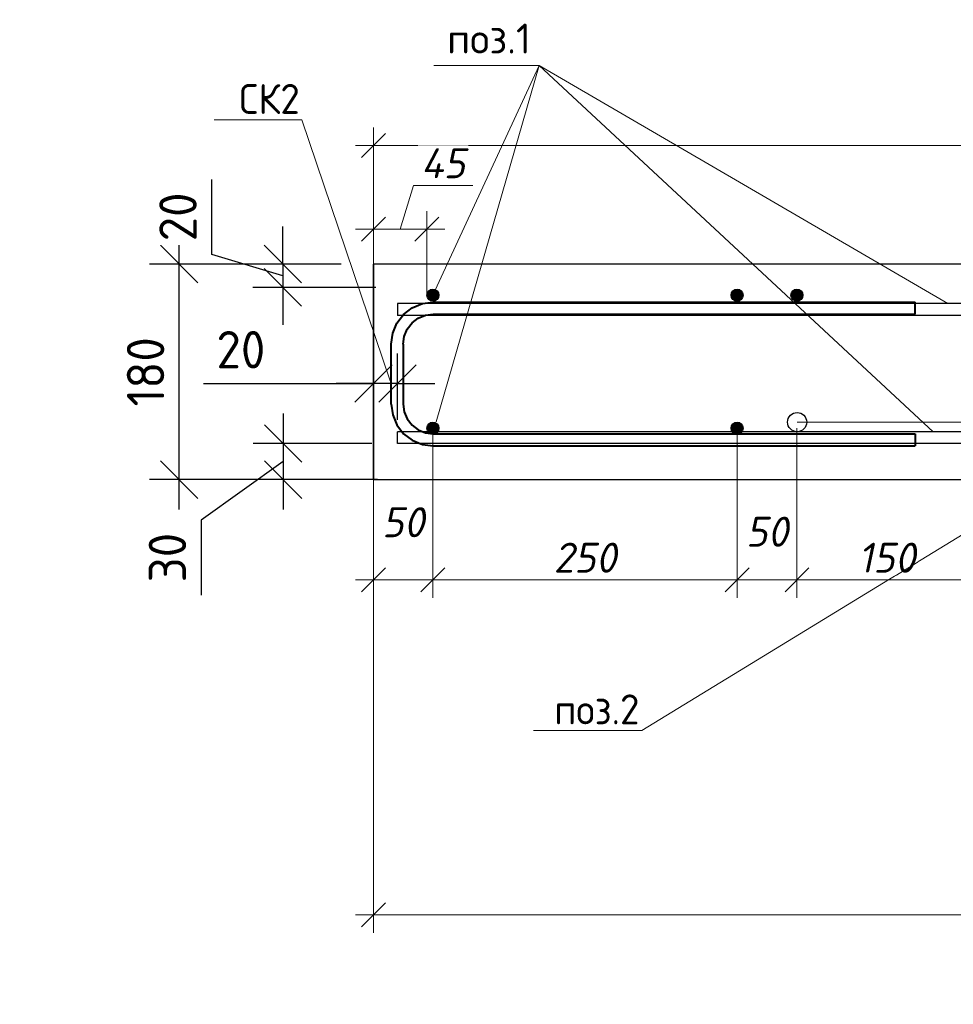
# Model space of a CAD drawing. Header units: millimetres. Extents: x 40580 to 2152466, y -328404 to 177125.
# Tile 207 of 252: x 637165 to 644961, y 151938 to 160156. Entities that reach past the tile are written whole.
import ezdxf
from ezdxf import colors
from ezdxf.entities.mleader import LeaderData, LeaderLine
from ezdxf.math import Vec2, Vec3

# ---------------------------------------------------------------- set-up
doc = ezdxf.new("R2010")
doc.units = ezdxf.units.MM
doc.layers.add('801Арм Тонкие линии', color=72, linetype='Continuous')
doc.layers.add('911Сл Штриховка', color=50, linetype='Continuous')
for name, color, linetype, lineweight in [('RAZMER', 7, 'Continuous', 9), ('Арм_хомуты', 133, 'Continuous', 18), ('Перекрытие ж_бетон', 250, 'Continuous', 30), ('подоснова', 151, 'Continuous', 5), ('Размеры', 9, 'Continuous', 15), ('Столовая Двери и окна', 7, 'Continuous', 15)]:
    doc.layers.add(name, color=color, linetype=linetype, lineweight=lineweight)
doc.styles.add('GOST 2.304', font='isocpeur.ttf', dxfattribs={"width": 0.8})
doc.styles.add('GOST-2.304_Type-B', font='GOST_Common.ttf')
doc.styles.add('ГОСТ', font='isocpeur.ttf')
doc.styles.add('ГОСТ 2.304', font='isocpeur.ttf')
doc.styles.add('Украинский', font='isocpeur.ttf', dxfattribs={"oblique": 12})
doc.dimstyles.new('10', dxfattribs={"dimscale": 0, "dimtxt": 250, "dimasz": 200, "dimexe": 150, "dimexo": 0, "dimgap": 60, "dimtad": 1, "dimdec": 0, "dimlfac": 0.1, "dimrnd": 1, "dimzin": 0, "dimdsep": 46, "dimtxsty": 'ГОСТ 2.304', "dimblk": 'OBLIQUE', "dimcen": 0.09, "dimdle": 150, "dimadec": 0, "dimazin": 0, "dimtfac": 1, "dimtdec": 0, "dimtmove": 1, "dimatfit": 2, "dimfxl": 1, "dimtzin": 0, "dimlwd": 0, "dimlwe": 0, "dimarcsym": 0})
doc.dimstyles.new('СПДС', dxfattribs={"dimscale": 125, "dimtxt": 2.5, "dimasz": 2.5, "dimexe": 2, "dimexo": 0.625, "dimgap": 1, "dimtad": 1, "dimdec": 0, "dimtxsty": 'GOST-2.304_Type-B', "dimblk": 'OBLIQUE', "dimcen": 2.5, "dimdle": 2, "dimadec": 0, "dimazin": 2, "dimtfac": 0.75, "dimtdec": 0, "dimtmove": 1, "dimatfit": 3, "dimfxl": 1, "dimtfill": 1, "dimtolj": 1, "dimarcsym": 1})

# ---------------------------------------------------------------- blocks, each defined once
blk = doc.blocks.new('_OBLIQUE')
at = {"color": 0, "linetype": 'ByBlock'}
blk.add_line((-0.5, -0.5), (0.5, 0.5), dxfattribs=at)
blk = doc.blocks.new('*D6176')
at = {"layer": 'Defpoints', "color": 0, "lineweight": 25, "ltscale": 0.3, "transparency": 16777216}
for p in [(638497.7, 158116.7), (639770, 158116.7), (639735.7, 156316.9)]:
    blk.add_point(p, dxfattribs=at)
at = {"layer": 'подоснова', "color": 0, "lineweight": -2, "ltscale": 0.3, "transparency": 16777216}
for p, q in [((638497.7, 156066.9), (638497.7, 158366.7)), ((639691.9, 158116.7), (638247.7, 158116.7)), ((639657.6, 156316.9), (638247.7, 156316.9))]:
    blk.add_line(p, q, dxfattribs=at)
at = {"layer": 'подоснова', "color": 0, "lineweight": -2, "ltscale": 0.3, "transparency": 16777216, "xscale": 312.5, "yscale": 312.5, "zscale": 312.5}
for p, rotation in [((638497.7, 158116.7), 90), ((638497.7, 156316.9), 270)]:
    blk.add_blockref('_OBLIQUE', p, dxfattribs=dict(at, rotation=rotation))
at = {"layer": 'подоснова', "color": 0, "ltscale": 0.3, "transparency": 16777216, "insert": (638216.4, 157216.8), "char_height": 312.5, "attachment_point": 5, "rotation": 90, "style": 'GOST-2.304_Type-B', "bg_fill": 3, "box_fill_scale": 1.1, "bg_fill_color": 256, "bg_fill_true_color": 13158600, "bg_fill_transparency": 0}
blk.add_mtext('\\A1;180', dxfattribs=at)
blk = doc.blocks.new('*D6177')
at = {"layer": 'Defpoints', "color": 0, "lineweight": 25, "ltscale": 0.3, "transparency": 16777216}
for p in [(639928.7, 158116.9), (639362, 157921.9), (640217.8, 157921.9)]:
    blk.add_point(p, dxfattribs=at)
at = {"layer": 'подоснова', "color": 0, "lineweight": -2, "ltscale": 0.3, "transparency": 16777216}
for p, q in [((638768.2, 158197.6), (638768.2, 158822.6)), ((639362, 158116.9), (639362, 158429.4)), ((639362, 158019.4), (638768.2, 158197.6)), ((639850.6, 158116.9), (639112, 158116.9)), ((639362, 158116.9), (639362, 157921.9)), ((639362, 158116.9), (639362, 157921.9)), ((640139.7, 157921.9), (639112, 157921.9)), ((639362, 157921.9), (639362, 157609.4))]:
    blk.add_line(p, q, dxfattribs=at)
at = {"layer": 'подоснова', "color": 0, "lineweight": -2, "ltscale": 0.3, "transparency": 16777216, "xscale": 312.5, "yscale": 312.5, "zscale": 312.5}
for p, rotation in [((639362, 158116.9), 270), ((639362, 157921.9), 90)]:
    blk.add_blockref('_OBLIQUE', p, dxfattribs=dict(at, rotation=rotation))
at = {"layer": 'подоснова', "color": 0, "ltscale": 0.3, "transparency": 16777216, "insert": (638487, 158510.1), "char_height": 312.5, "attachment_point": 5, "rotation": 90, "style": 'GOST-2.304_Type-B', "bg_fill": 3, "box_fill_scale": 1.1, "bg_fill_color": 256, "bg_fill_true_color": 13158600, "bg_fill_transparency": 0}
blk.add_mtext('\\A1;20', dxfattribs=at)
blk = doc.blocks.new('*D6178')
at = {"layer": 'Defpoints', "color": 0, "lineweight": 25, "ltscale": 0.3, "transparency": 16777216}
for p in [(640183.9, 156618), (639365.7, 156316.9), (640230.6, 156316.9)]:
    blk.add_point(p, dxfattribs=at)
at = {"layer": 'подоснова', "color": 0, "lineweight": -2, "ltscale": 0.3, "transparency": 16777216}
for p, q in [((639365.7, 156868), (639365.7, 156066.9)), ((640105.8, 156618), (639115.7, 156618)), ((639365.7, 156467.5), (638679.7, 155978.6)), ((640152.5, 156316.9), (639115.7, 156316.9)), ((638679.7, 155978.6), (638679.7, 155353.6))]:
    blk.add_line(p, q, dxfattribs=at)
at = {"layer": 'подоснова', "color": 0, "lineweight": -2, "ltscale": 0.3, "transparency": 16777216, "xscale": 312.5, "yscale": 312.5, "zscale": 312.5}
for p, rotation in [((639365.7, 156618), 90), ((639365.7, 156316.9), 270)]:
    blk.add_blockref('_OBLIQUE', p, dxfattribs=dict(at, rotation=rotation))
at = {"layer": 'подоснова', "color": 0, "ltscale": 0.3, "transparency": 16777216, "insert": (638398.5, 155666.1), "char_height": 312.5, "attachment_point": 5, "rotation": 90, "style": 'GOST-2.304_Type-B', "bg_fill": 3, "box_fill_scale": 1.1, "bg_fill_color": 256, "bg_fill_true_color": 13158600, "bg_fill_transparency": 0}
blk.add_mtext('\\A1;30', dxfattribs=at)
blk = doc.blocks.new('*D6309')
at = {"layer": 'Defpoints', "color": 0, "lineweight": 25, "ltscale": 0.3, "transparency": 16777216}
for p in [(640615.9, 156746.6), (640119.7, 155913.9), (640615.9, 155480.8)]:
    blk.add_point(p, dxfattribs=at)
at = {"layer": 'подоснова', "color": 0, "lineweight": 0, "ltscale": 0.3, "transparency": 16777216}
for p, q in [((640615.9, 156746.6), (640615.9, 155330.8)), ((640119.7, 155913.9), (640119.7, 155330.8)), ((639969.7, 155480.8), (640765.9, 155480.8))]:
    blk.add_line(p, q, dxfattribs=at)
at = {"layer": 'подоснова', "color": 0, "lineweight": 0, "ltscale": 0.3, "transparency": 16777216, "xscale": 200, "yscale": 200, "zscale": 200, "rotation": 180}
blk.add_blockref('_OBLIQUE', (640119.7, 155480.8), dxfattribs=at)
at = {"layer": 'подоснова', "color": 0, "lineweight": 0, "ltscale": 0.3, "transparency": 16777216, "xscale": 200, "yscale": 200, "zscale": 200}
blk.add_blockref('_OBLIQUE', (640615.9, 155480.8), dxfattribs=at)
at = {"layer": 'подоснова', "color": 0, "ltscale": 0.3, "transparency": 16777216, "insert": (640367.8, 155961.6), "char_height": 250, "attachment_point": 5, "style": 'Украинский', "bg_fill": 3, "box_fill_scale": 1.1, "bg_fill_color": 256, "bg_fill_true_color": 13158600, "bg_fill_transparency": 0}
blk.add_mtext('50', dxfattribs=at)
blk = doc.blocks.new('*D6310')
at = {"layer": 'Defpoints', "color": 0, "lineweight": 25, "ltscale": 0.3, "transparency": 16777216}
for p in [(640615.9, 156746.6), (643155.9, 156746.6), (643155.9, 155480.8)]:
    blk.add_point(p, dxfattribs=at)
at = {"layer": 'подоснова', "color": 0, "lineweight": 0, "ltscale": 0.3, "transparency": 16777216}
for p, q in [((640615.9, 156746.6), (640615.9, 155330.8)), ((643155.9, 156746.6), (643155.9, 155330.8)), ((640465.9, 155480.8), (643305.9, 155480.8))]:
    blk.add_line(p, q, dxfattribs=at)
at = {"layer": 'подоснова', "color": 0, "lineweight": 0, "ltscale": 0.3, "transparency": 16777216, "xscale": 200, "yscale": 200, "zscale": 200, "rotation": 180}
blk.add_blockref('_OBLIQUE', (640615.9, 155480.8), dxfattribs=at)
at = {"layer": 'подоснова', "color": 0, "lineweight": 0, "ltscale": 0.3, "transparency": 16777216, "xscale": 200, "yscale": 200, "zscale": 200}
blk.add_blockref('_OBLIQUE', (643155.9, 155480.8), dxfattribs=at)
at = {"layer": 'подоснова', "color": 0, "ltscale": 0.3, "transparency": 16777216, "insert": (641885.9, 155665.8), "char_height": 250, "attachment_point": 5, "style": 'Украинский', "bg_fill": 3, "box_fill_scale": 1.1, "bg_fill_color": 256, "bg_fill_true_color": 13158600, "bg_fill_transparency": 0}
blk.add_mtext('250', dxfattribs=at)
blk = doc.blocks.new('*D6311')
at = {"layer": 'Defpoints', "color": 0, "lineweight": 25, "ltscale": 0.3, "transparency": 16777216}
for p in [(643155.9, 156746.6), (643655.9, 156746.6), (643655.9, 155480.8)]:
    blk.add_point(p, dxfattribs=at)
at = {"layer": 'подоснова', "color": 0, "lineweight": 0, "ltscale": 0.3, "transparency": 16777216}
for p, q in [((643155.9, 156746.6), (643155.9, 155330.8)), ((643655.9, 156746.6), (643655.9, 155330.8)), ((643005.9, 155480.8), (643805.9, 155480.8))]:
    blk.add_line(p, q, dxfattribs=at)
at = {"layer": 'подоснова', "color": 0, "lineweight": 0, "ltscale": 0.3, "transparency": 16777216, "xscale": 200, "yscale": 200, "zscale": 200, "rotation": 180}
blk.add_blockref('_OBLIQUE', (643155.9, 155480.8), dxfattribs=at)
at = {"layer": 'подоснова', "color": 0, "lineweight": 0, "ltscale": 0.3, "transparency": 16777216, "xscale": 200, "yscale": 200, "zscale": 200}
blk.add_blockref('_OBLIQUE', (643655.9, 155480.8), dxfattribs=at)
at = {"layer": 'подоснова', "color": 0, "ltscale": 0.3, "transparency": 16777216, "insert": (643405.9, 155882.6), "char_height": 250, "attachment_point": 5, "style": 'Украинский', "bg_fill": 3, "box_fill_scale": 1.1, "bg_fill_color": 256, "bg_fill_true_color": 13158600, "bg_fill_transparency": 0}
blk.add_mtext('50', dxfattribs=at)
blk = doc.blocks.new('*D6312')
at = {"layer": 'Defpoints', "color": 0, "lineweight": 25, "ltscale": 0.3, "transparency": 16777216}
for p in [(643655.9, 156746.6), (645155.9, 156746.6), (645155.9, 155480.8)]:
    blk.add_point(p, dxfattribs=at)
at = {"layer": 'подоснова', "color": 0, "lineweight": 0, "ltscale": 0.3, "transparency": 16777216}
for p, q in [((643655.9, 156746.6), (643655.9, 155330.8)), ((645155.9, 156746.6), (645155.9, 155330.8)), ((643505.9, 155480.8), (645305.9, 155480.8))]:
    blk.add_line(p, q, dxfattribs=at)
at = {"layer": 'подоснова', "color": 0, "lineweight": 0, "ltscale": 0.3, "transparency": 16777216, "xscale": 200, "yscale": 200, "zscale": 200, "rotation": 180}
blk.add_blockref('_OBLIQUE', (643655.9, 155480.8), dxfattribs=at)
at = {"layer": 'подоснова', "color": 0, "lineweight": 0, "ltscale": 0.3, "transparency": 16777216, "xscale": 200, "yscale": 200, "zscale": 200}
blk.add_blockref('_OBLIQUE', (645155.9, 155480.8), dxfattribs=at)
at = {"layer": 'подоснова', "color": 0, "ltscale": 0.3, "transparency": 16777216, "insert": (644405.9, 155665.8), "char_height": 250, "attachment_point": 5, "style": 'Украинский', "bg_fill": 3, "box_fill_scale": 1.1, "bg_fill_color": 256, "bg_fill_true_color": 13158600, "bg_fill_transparency": 0}
blk.add_mtext('150', dxfattribs=at)
blk = doc.blocks.new('*U334')
at = {"color": 0, "linetype": 'ByBlock', "lineweight": -2}
for p, q in [((-60, 25), (-60, 427.53)), ((-50, 427.53), (-60, 427.53)), ((-50, 25), (-50, 427.53)), ((50, 25), (50, 427.53)), ((50, 427.53), (60, 427.53)), ((60, 25), (60, 427.53)), ((-58.81, 15.94), (-60, 25)), ((-49.15, 18.53), (-50, 25)), ((49.15, 18.53), (50, 25)), ((58.81, 15.94), (60, 25)), ((-46.65, 12.5), (-49.15, 18.53)), ((46.65, 12.5), (49.15, 18.53)), ((-55.31, 7.5), (-58.81, 15.94)), ((-42.68, 7.32), (-46.65, 12.5)), ((42.68, 7.32), (46.65, 12.5)), ((55.31, 7.5), (58.81, 15.94)), ((-49.75, 0.25), (-55.31, 7.5)), ((-42.5, -5.31), (-49.75, 0.25)), ((-37.5, 3.35), (-42.68, 7.32)), ((-31.47, 0.85), (-37.5, 3.35)), ((-25, 0), (-31.47, 0.85)), ((-25, 0), (25, 0)), ((25, 0), (31.47, 0.85)), ((31.47, 0.85), (37.5, 3.35)), ((37.5, 3.35), (42.68, 7.32)), ((42.5, -5.31), (49.75, 0.25)), ((49.75, 0.25), (55.31, 7.5)), ((-34.06, -8.81), (-42.5, -5.31)), ((34.06, -8.81), (42.5, -5.31)), ((-25, -10), (-34.06, -8.81)), ((25, -10), (-25, -10)), ((25, -10), (34.06, -8.81))]:
    blk.add_line(p, q, dxfattribs=at)
at = {"style": 'GOST 2.304', "oblique": 15, "flags": 9}
for tag, p in [('ПОЗИЦИЯ', (806.29, -54.36)), ('ДИАМЕТР', (806.6, -58.65)), ('КЛАСС', (806.89, -63.14)), ('ДЛИНА', (807.32, -67.9)), ('МАССА', (807.61, -73.29))]:
    blk.add_attdef(tag, p, '', height=2.5, dxfattribs=at)
blk = doc.blocks.new('_None')
blk = doc.blocks.new('*D6179')
at = {"layer": 'Defpoints', "color": 0, "lineweight": 25, "ltscale": 0.3, "transparency": 16777216}
for p in [(640119.7, 156316.9), (652619.7, 154922.7), (652619.7, 152684.5)]:
    blk.add_point(p, dxfattribs=at)
at = {"layer": 'подоснова', "color": 0, "lineweight": 0, "ltscale": 0.3, "transparency": 16777216}
for p, q in [((640119.7, 156316.9), (640119.7, 152534.5)), ((652619.7, 154922.7), (652619.7, 152534.5)), ((639969.7, 152684.5), (652769.7, 152684.5))]:
    blk.add_line(p, q, dxfattribs=at)
at = {"layer": 'подоснова', "color": 0, "lineweight": 0, "ltscale": 0.3, "transparency": 16777216, "xscale": 200, "yscale": 200, "zscale": 200, "rotation": 180}
blk.add_blockref('_OBLIQUE', (640119.7, 152684.5), dxfattribs=at)
at = {"layer": 'подоснова', "color": 0, "lineweight": 0, "ltscale": 0.3, "transparency": 16777216, "xscale": 200, "yscale": 200, "zscale": 200}
blk.add_blockref('_OBLIQUE', (652619.7, 152684.5), dxfattribs=at)
at = {"layer": 'подоснова', "color": 0, "ltscale": 0.3, "transparency": 16777216, "insert": (646369.7, 152869.5), "char_height": 250, "attachment_point": 5, "style": 'Украинский', "bg_fill": 3, "box_fill_scale": 1.1, "bg_fill_color": 256, "bg_fill_true_color": 13158600, "bg_fill_transparency": 0}
blk.add_mtext('1250', dxfattribs=at)
blk = doc.blocks.new('*D6326')
at = {"layer": 'Defpoints', "color": 0, "lineweight": 25, "ltscale": 0.3, "transparency": 16777216}
for p in [(640119.7, 159106.8), (640119.7, 158116.9), (654919.7, 157883.6)]:
    blk.add_point(p, dxfattribs=at)
at = {"layer": 'подоснова', "color": 0, "lineweight": 0, "ltscale": 0.3, "transparency": 16777216}
for p, q in [((640119.7, 158116.9), (640119.7, 159256.8)), ((654919.7, 157883.6), (654919.7, 159256.8)), ((655069.7, 159106.8), (639969.7, 159106.8))]:
    blk.add_line(p, q, dxfattribs=at)
at = {"layer": 'подоснова', "color": 0, "lineweight": 0, "ltscale": 0.3, "transparency": 16777216, "xscale": 200, "yscale": 200, "zscale": 200, "rotation": 180}
blk.add_blockref('_OBLIQUE', (640119.7, 159106.8), dxfattribs=at)
at = {"layer": 'подоснова', "color": 0, "lineweight": 0, "ltscale": 0.3, "transparency": 16777216, "xscale": 200, "yscale": 200, "zscale": 200}
blk.add_blockref('_OBLIQUE', (654919.7, 159106.8), dxfattribs=at)
at = {"layer": 'подоснова', "color": 0, "ltscale": 0.3, "transparency": 16777216, "insert": (647519.7, 159291.8), "char_height": 250, "attachment_point": 5, "style": 'Украинский', "bg_fill": 3, "box_fill_scale": 1.1, "bg_fill_color": 256, "bg_fill_true_color": 13158600, "bg_fill_transparency": 0}
blk.add_mtext('1480', dxfattribs=at)
blk = doc.blocks.new('*D6165')
at = {"layer": 'Defpoints', "color": 0, "lineweight": 25, "ltscale": 0.3, "transparency": 16777216}
for p in [(640119.7, 157120.4), (640119.7, 156737.1), (640319.7, 156737.1)]:
    blk.add_point(p, dxfattribs=at)
at = {"layer": 'подоснова', "color": 0, "lineweight": -2, "ltscale": 0.3, "transparency": 16777216}
for p, q in [((640119.7, 156815.2), (640119.7, 157370.4)), ((640319.7, 156815.2), (640319.7, 157370.4)), ((638699.9, 157120.4), (640119.7, 157120.4)), ((640119.7, 157120.4), (639807.2, 157120.4)), ((640319.7, 157120.4), (640119.7, 157120.4)), ((640319.7, 157120.4), (640119.7, 157120.4)), ((640319.7, 157120.4), (640632.2, 157120.4))]:
    blk.add_line(p, q, dxfattribs=at)
at = {"layer": 'подоснова', "color": 0, "lineweight": -2, "ltscale": 0.3, "transparency": 16777216, "xscale": 312.5, "yscale": 312.5, "zscale": 312.5}
blk.add_blockref('_OBLIQUE', (640119.7, 157120.4), dxfattribs=at)
at = {"layer": 'подоснова', "color": 0, "lineweight": -2, "ltscale": 0.3, "transparency": 16777216, "xscale": 312.5, "yscale": 312.5, "zscale": 312.5, "rotation": 180}
blk.add_blockref('_OBLIQUE', (640319.7, 157120.4), dxfattribs=at)
at = {"layer": 'подоснова', "color": 0, "ltscale": 0.3, "transparency": 16777216, "insert": (639012.4, 157401.6), "char_height": 312.5, "attachment_point": 5, "style": 'GOST-2.304_Type-B', "bg_fill": 3, "box_fill_scale": 1.1, "bg_fill_color": 256, "bg_fill_true_color": 13158600, "bg_fill_transparency": 0}
blk.add_mtext('\\A1;20', dxfattribs=at)
blk = doc.blocks.new('*D6166')
at = {"layer": 'Defpoints', "color": 0, "lineweight": 25, "ltscale": 0.3, "transparency": 16777216}
for p in [(640119.7, 158407.9), (640565.9, 157856.9), (640119.7, 157238.3)]:
    blk.add_point(p, dxfattribs=at)
at = {"layer": 'подоснова', "color": 0, "lineweight": 0, "ltscale": 0.3, "transparency": 16777216}
for p, q in [((640342.8, 158407.9), (640452.3, 158772.9)), ((640452.3, 158772.9), (640950.4, 158772.9)), ((640119.7, 157238.3), (640119.7, 158557.9)), ((640565.9, 157856.9), (640565.9, 158557.9)), ((640715.9, 158407.9), (639969.7, 158407.9))]:
    blk.add_line(p, q, dxfattribs=at)
at = {"layer": 'подоснова', "color": 0, "lineweight": 0, "ltscale": 0.3, "transparency": 16777216, "xscale": 200, "yscale": 200, "zscale": 200, "rotation": 180}
blk.add_blockref('_OBLIQUE', (640119.7, 158407.9), dxfattribs=at)
at = {"layer": 'подоснова', "color": 0, "lineweight": 0, "ltscale": 0.3, "transparency": 16777216, "xscale": 200, "yscale": 200, "zscale": 200}
blk.add_blockref('_OBLIQUE', (640565.9, 158407.9), dxfattribs=at)
at = {"layer": 'подоснова', "color": 0, "ltscale": 0.3, "transparency": 16777216, "insert": (640701.4, 158957.9), "char_height": 250, "attachment_point": 5, "style": 'Украинский', "bg_fill": 3, "box_fill_scale": 1.1, "bg_fill_color": 256, "bg_fill_true_color": 13158600, "bg_fill_transparency": 0}
blk.add_mtext('45', dxfattribs=at)

msp = doc.modelspace()

# ---------------------------------------------------------------- linework, layer by layer
at = {"layer": 'Перекрытие ж_бетон', "color": 18, "linetype": 'Continuous', "lineweight": 30, "true_color": 0x000000}
for p, q in [((648821.724, 157786.944), (640319.728, 157786.944)), ((654479.702, 157786.944), (640319.728, 157786.944)), ((654479.703, 157688.033), (640319.728, 157688.033)), ((654019.725, 156716.944), (640319.728, 156716.944)), ((654479.702, 156716.944), (640319.728, 156716.944)), ((654019.726, 156618.033), (640319.728, 156618.033)), ((654479.703, 156618.033), (640319.728, 156618.033))]:
    msp.add_line(p, q, dxfattribs=at)
for points in [[(640319.728, 157786.944), (640319.728, 157688.033)], [(640319.728, 156618.033), (640319.728, 156716.944)]]:
    msp.add_lwpolyline(points, dxfattribs=at)
at = {"layer": 'подоснова', "color": 18, "ltscale": 0.3, "true_color": 0x000000}
for p, q in [((641503.012, 159775.193), (640615.884, 157856.943)), ((641503.012, 159775.193), (640623.716, 159775.193)), ((641503.012, 159775.193), (640641.668, 156800.774)), ((644917.036, 157786.944), (641503.012, 159775.193))]:
    msp.add_line(p, q, dxfattribs=at)
at = {"layer": 'Размеры', "color": 18, "true_color": 0x000000}
msp.add_line((654619.724, 158116.944), (640119.728, 158116.944), dxfattribs=at)
msp.add_line((654619.724, 158116.944), (640119.728, 158116.944), dxfattribs=at)
at = {"layer": 'Размеры', "color": 18, "lineweight": 30, "true_color": 0x000000}
for p in [(640119.728, 156316.944), (654729.724, 158116.944)]:
    msp.add_line(p, (640119.728, 158116.944), dxfattribs=at)
msp.add_lwpolyline([(640119.728, 156316.944), (652619.724, 156316.944), (652619.724, 154516.944), (655619.653, 154516.944), (655619.724, 155629.438)], dxfattribs=at)

# ---------------------------------------------------------------- texts
at = {"layer": 'подоснова', "color": 18, "ltscale": 0.3, "true_color": 0x000000, "insert": (641084.005, 160207.138), "char_height": 250, "width": 3270.99844, "attachment_point": 5, "style": 'ГОСТ 2.304'}
msp.add_mtext(' \\Pпоз.1 ', dxfattribs=at)

# ---------------------------------------------------------------- dimensions: what is measured, and where the dimension line sits
at = {"layer": 'подоснова', "color": 18, "ltscale": 0.3, "true_color": 0x000000}
dim = msp.add_linear_dim(base=(638497.696, 158116.664), p1=(639735.68, 156316.944), p2=(639769.978, 158116.664), angle=90, dimstyle='СПДС', override={"dimlfac": 0.1}, dxfattribs=at)
dim.commit()
dim.dimension.update_dxf_attribs({"geometry": '*D6176', "text_midpoint": (638216.446, 157216.804)})

# ---------------------------------------------------------------- next in the draw order: dimensions: what is measured, and where the dimension line sits
dim = msp.add_linear_dim(base=(639361.981351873, 157921.943519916), p1=(639928.712536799, 158116.943519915), p2=(640217.781221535, 157921.943519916), angle=90, dimstyle='СПДС', override={"dimlfac": 0.1}, dxfattribs=at)
dim.commit()
dim.dimension.update_dxf_attribs({"geometry": '*D6177', "text_midpoint": (638486.981351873, 158322.568519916)})
dim = msp.add_linear_dim(base=(639365.731, 156316.944), p1=(640183.902, 156618.033), p2=(640230.628, 156316.944), angle=90, dimstyle='СПДС', override={"dimlfac": 0.1}, dxfattribs=at)
dim.commit()
dim.dimension.update_dxf_attribs({"geometry": '*D6178', "text_midpoint": (638679.71, 155853.634), "dimtype": 160})

# ---------------------------------------------------------------- next in the draw order: dimensions: what is measured, and where the dimension line sits
dim = msp.add_linear_dim(base=(640615.883, 155480.791), p1=(640119.728, 155913.947), p2=(640615.883, 156746.598), dimstyle='10', override={"dimscale": 1, "dimtxsty": 'Украинский', "dimtfill": 1}, dxfattribs=at)
dim.commit()
dim.dimension.update_dxf_attribs({"geometry": '*D6309', "text_midpoint": (640367.805, 155776.648), "dimtype": 160})

# ---------------------------------------------------------------- next in the draw order: leaders
ml = msp.add_multileader_mtext('Standard', dxfattribs=at)
ml.set_content('СК2 ', color=(0, 0, 0), style='GOST-2.304_Type-B')
ml.set_leader_properties(color=256, linetype='ByLayer', lineweight=15)
ml.set_arrow_properties(name='NONE')
ml.build(insert=Vec2(0, 0))
ml.multileader.update_dxf_attribs({"text_left_attachment_type": 6, "text_right_attachment_type": 6, "dogleg_length": 0.1, "arrow_head_size": 18})
ctx = ml.context
ctx.base_point, ctx.char_height, ctx.arrow_head_size, ctx.landing_gap_size, ctx.plane_origin = Vec3(638981.551, 159319.718), 250, 18, 20, Vec3(648898.62, 159996.018)
ctx.left_attachment, ctx.right_attachment, ctx.text_align_type = 6, 6, 1
notes = []
notes.append((ctx, [(0, (1, 1, 0), (639521.651, 159319.718), (-1, 0), 0.1, [(0, [(640258.018, 157141.891)], 0, [])])]))
ctx.mtext.insert, ctx.mtext.alignment, ctx.mtext.flow_direction = Vec3(639251.551, 159619.718), 2, 5
for ctx, leaders in notes:
    for number, flags, end, landing, length, lines in leaders:
        leader = LeaderData()
        leader.index, (leader.has_last_leader_line, leader.has_dogleg_vector, leader.attachment_direction) = number, flags
        leader.last_leader_point, leader.dogleg_vector, leader.dogleg_length = Vec3(end), Vec3(landing), length
        for number, points, colour, breaks in lines:
            line = LeaderLine()
            line.index, line.vertices, line.color, line.breaks = number, Vec3.list(points), colors.encode_raw_color(colour), breaks
            leader.lines.append(line)
        ctx.leaders.append(leader)

# ---------------------------------------------------------------- next in the draw order: dimensions: what is measured, and where the dimension line sits
dim = msp.add_linear_dim(base=(643155.883, 155480.791), p1=(640615.883, 156746.598), p2=(643155.883, 156746.598), dimstyle='10', override={"dimscale": 1, "dimrnd": 10, "dimtxsty": 'Украинский', "dimtfill": 1}, dxfattribs=at)
dim.commit()
dim.dimension.update_dxf_attribs({"geometry": '*D6310', "text_midpoint": (641885.883, 155665.791)})

# ---------------------------------------------------------------- next in the draw order: hatches: boundary and pattern name
at = {"layer": '911Сл Штриховка', "true_color": 0x000000}
h = msp.add_hatch(color=18, dxfattribs=at)
edge = h.paths.add_edge_path()
edge.add_arc((640615.884, 156746.598), 50, 0, 360)

# ---------------------------------------------------------------- next in the draw order: linework, layer by layer
at = {"layer": '801Арм Тонкие линии', "color": 18, "true_color": 0x000000}
msp.add_circle((640615.884, 156746.598), 50, dxfattribs=at)

# ---------------------------------------------------------------- next in the draw order: dimensions: what is measured, and where the dimension line sits
at = {"layer": 'подоснова', "color": 18, "ltscale": 0.3, "true_color": 0x000000}
dim = msp.add_linear_dim(base=(643655.883, 155480.791), p1=(643155.883, 156746.598), p2=(643655.883, 156746.598), dimstyle='10', override={"dimscale": 1, "dimtxsty": 'Украинский', "dimtfill": 1}, dxfattribs=at)
dim.commit()
dim.dimension.update_dxf_attribs({"geometry": '*D6311', "text_midpoint": (643405.883, 155697.618), "dimtype": 160})

# ---------------------------------------------------------------- next in the draw order: hatches: boundary and pattern name
at = {"layer": '911Сл Штриховка', "true_color": 0x000000}
h = msp.add_hatch(color=18, dxfattribs=at)
edge = h.paths.add_edge_path()
edge.add_arc((643155.883, 156746.598), 50, 0, 360)

# ---------------------------------------------------------------- next in the draw order: linework, layer by layer
at = {"layer": '801Арм Тонкие линии', "color": 18, "true_color": 0x000000}
msp.add_circle((643155.883, 156746.598), 50, dxfattribs=at)

# ---------------------------------------------------------------- next in the draw order: dimensions: what is measured, and where the dimension line sits
at = {"layer": 'подоснова', "color": 18, "ltscale": 0.3, "true_color": 0x000000}
dim = msp.add_linear_dim(base=(645155.883, 155480.791), p1=(643655.883, 156746.598), p2=(645155.883, 156746.598), dimstyle='10', override={"dimscale": 1, "dimtxsty": 'Украинский', "dimtfill": 1}, dxfattribs=at)
dim.commit()
dim.dimension.update_dxf_attribs({"geometry": '*D6312', "text_midpoint": (644405.883, 155665.791)})

# ---------------------------------------------------------------- next in the draw order: linework, layer by layer
at = {"layer": 'RAZMER', "color": 18, "lineweight": 30, "true_color": 0x000000}
msp.add_circle((643657.039, 156797.348), 80, dxfattribs=at)
at = {"layer": 'подоснова', "color": 18, "ltscale": 0.3, "true_color": 0x000000}
msp.add_line((644792.818, 156716.944), (641503.012, 159775.193), dxfattribs=at)

# ---------------------------------------------------------------- next in the draw order: block references
at = {"layer": 'Арм_хомуты', "color": 18, "lineweight": 40, "true_color": 0x000000, "xscale": 10, "yscale": 10, "zscale": 10, "rotation": 270}
msp.add_blockref('*U334', (640368.294, 157198.328), dxfattribs=at)

# ---------------------------------------------------------------- next in the draw order: dimensions: what is measured, and where the dimension line sits
at = {"layer": 'подоснова', "color": 18, "ltscale": 0.3, "true_color": 0x000000}
dim = msp.add_linear_dim(base=(652619.724, 152684.488), p1=(640119.728, 156316.944), p2=(652619.724, 154922.688), dimstyle='10', override={"dimscale": 1, "dimtxsty": 'Украинский', "dimtfill": 1}, dxfattribs=at)
dim.commit()
dim.dimension.update_dxf_attribs({"geometry": '*D6179', "text_midpoint": (646369.726, 152869.488)})

# ---------------------------------------------------------------- next in the draw order: texts
at = {"color": 18, "true_color": 0x000000, "insert": (250111.057, 153773.154), "char_height": 200, "attachment_point": 1, "style": 'ГОСТ'}
msp.add_mtext_dynamic_manual_height_columns('\\pi9510.738;{\\H1.5152x;\\P\\pi1000;Общие указания\\P\\pi200;}1.^IРабочая документация разработана в соответствии с заданием на проектирование, требованиями действующих технических регламентов, стандартов, сводов правил и других документов, содержащих установленные требования.\\P2.^IРабочая документация выполнена в соответствии со следующими нормативными и техническими документами:\\P-^IСП 20.13330.2016 "Нагрузки и Воздействия";\\P-^IСП 63.13330.2012 "Бетонные и железобетонные конструкции. Основные положения";\\P-^IСП 22.13330.2016 "Основания зданий и сооружений";\\P-^IСП 45.13330.2012 "Земляные сооружения, основания и фундаменты".\\P3.   За относительную отметку 0,000 принята отметка чистого пола первого этажа.\\P4.^IПеречень видов работ, для которых необходимо составлять акты освидетельствования скрытых работ:\\P-^Iармирование конструкций;\\P-^Iосвидетельствование опалубки перед бетонированием;\\P-^Iвыполнение сварочных работ;\\P-^Iотбор контрольных проб бетона;\\P-^Iсоответствие законченных железобетонных конструкций проекту с отображением качества работ;\\P-^Iустройство монолитных конструкций, выполняемых в зимнее время;  \\P\\pi0;        -    устройство гидроизоляции;\\P\\pi200;-^Iуплотнение грунтов и обратную засыпку.\\PЗапрещается выполнение последующих работ при отсутствии актов освидетельствования предшествующих скрытых работ во всех случаях.\\P\\pi0;        5. Проект рассчитан на производство работ в период положительных температур. В случае выполнения работ при отрицательных температурах необходимо выполнять требования СНиП часть 3 по производству работ и ППР.\\P        6. При минимальной температуре воздуха до минус 15°С допускается:\\P\\pi200;-выдерживание бетона в конструкции методом термоса, при предварительном разогреве бетонной смеси;\\P -форсированный электроразогрев бетона в конструкции с повторным уплотнением.\\PПри минимальной температуре воздуха до минус 25°С допускается:\\P -обогрев бетона в греющей опалубке с помощью низкотемпературных электронагревателей;\\P -электродный сквозной прогрев бетона;\\P -электрообогрев с помощью греющего провода.\\P      7. В процессе бетонирования обеспечить соблюдение защитных слоев и мест положения рабочей арматуры согласно проекту. Величина защитного слоя продольной рабочей арматуры у боковых граней стен монолитных участков должны быть не менее 20мм и не менее диаметра продольной рабочей арматуры конструкции, величина защитного слоя поперечной арматуры - не менее 10 мм\\P      8. Крестовые соединения стержней продольной и поперечной арматуры, соединение стержней продольной арматуры по длине выполнить вязкой отожженой проволокой диаметром 2,0-3,0 мм', width=17710.69822, gutter_width=5800, heights=[13133.416], dxfattribs=at)

# ---------------------------------------------------------------- next in the draw order: dimensions: what is measured, and where the dimension line sits
at = {"layer": 'подоснова', "color": 18, "ltscale": 0.3, "true_color": 0x000000}
dim = msp.add_linear_dim(base=(640119.728, 159106.818), p1=(654919.724, 157883.59), p2=(640119.728, 158116.944), dimstyle='10', override={"dimscale": 1, "dimrnd": 10, "dimtxsty": 'Украинский', "dimtfill": 1}, dxfattribs=at)
dim.commit()
dim.dimension.update_dxf_attribs({"geometry": '*D6326', "text_midpoint": (647519.726, 159291.818)})

# ---------------------------------------------------------------- next in the draw order: leaders
ml = msp.add_multileader_mtext('Standard', dxfattribs=at)
ml.set_content('поз.2', color=(0, 0, 0), style='GOST-2.304_Type-B')
ml.set_leader_properties(color=256, linetype='ByLayer', lineweight=15)
ml.set_arrow_properties(name='NONE')
ml.build(insert=Vec2(0, 0))
ml.multileader.update_dxf_attribs({"text_left_attachment_type": 6, "text_right_attachment_type": 6, "dogleg_length": 0.1, "arrow_head_size": 18})
ctx = ml.context
ctx.base_point, ctx.char_height, ctx.arrow_head_size, ctx.landing_gap_size, ctx.plane_origin = Vec3(641608.509, 154224.367), 250, 18, 20, Vec3(653231.438, 155446.948)
ctx.left_attachment, ctx.right_attachment, ctx.text_align_type = 6, 6, 1
notes = []
notes.append((ctx, [(0, (1, 1, 0), (642361.109, 154224.367), (-1, 0), 0.1, [(2, [(643657.039, 156797.348), (645157.039, 156797.348), (646577.039, 156797.348)], 0, [])])]))
ctx.mtext.insert, ctx.mtext.alignment, ctx.mtext.flow_direction = Vec3(641984.759, 154524.367), 2, 5
for ctx, leaders in notes:
    for number, flags, end, landing, length, lines in leaders:
        leader = LeaderData()
        leader.index, (leader.has_last_leader_line, leader.has_dogleg_vector, leader.attachment_direction) = number, flags
        leader.last_leader_point, leader.dogleg_vector, leader.dogleg_length = Vec3(end), Vec3(landing), length
        for number, points, colour, breaks in lines:
            line = LeaderLine()
            line.index, line.vertices, line.color, line.breaks = number, Vec3.list(points), colors.encode_raw_color(colour), breaks
            leader.lines.append(line)
        ctx.leaders.append(leader)

# ---------------------------------------------------------------- next in the draw order: hatches: boundary and pattern name
at = {"layer": '911Сл Штриховка', "true_color": 0x000000}
h = msp.add_hatch(color=18, dxfattribs=at)
edge = h.paths.add_edge_path()
edge.add_arc((640615.884, 157856.943), 50, 0, 360)
h = msp.add_hatch(color=18, dxfattribs=at)
edge = h.paths.add_edge_path()
edge.add_arc((643155.884, 157856.943), 50, 0, 360)
h = msp.add_hatch(color=18, dxfattribs=at)
edge = h.paths.add_edge_path()
edge.add_arc((643655.884, 157856.943), 50, 0, 360)

# ---------------------------------------------------------------- next in the draw order: linework, layer by layer
at = {"layer": '801Арм Тонкие линии', "color": 18, "true_color": 0x000000}
for centre in [(640615.884, 157856.943), (643155.884, 157856.943), (643655.884, 157856.943)]:
    msp.add_circle(centre, 50, dxfattribs=at)
at = {"layer": 'Столовая Двери и окна', "color": 18, "lineweight": 30, "true_color": 0x000000}
msp.add_lwpolyline([(640119.728, 158116.944), (640119.728, 156316.944), (652619.724, 156316.944), (652619.724, 154516.944), (655619.653, 154522.094), (655619.702, 156056.692), (654919.724, 156406.681), (654919.724, 158116.944), (640119.728, 158116.944)], dxfattribs=at)

# ---------------------------------------------------------------- next in the draw order: dimensions: what is measured, and where the dimension line sits
at = {"layer": 'подоснова', "color": 18, "ltscale": 0.3, "true_color": 0x000000}
dim = msp.add_linear_dim(base=(640119.728, 157120.375), p1=(640319.728, 156737.084), p2=(640119.728, 156737.084), dimstyle='СПДС', override={"dimlfac": 0.1}, dxfattribs=at)
dim.commit()
dim.dimension.update_dxf_attribs({"geometry": '*D6165', "text_midpoint": (639012.444, 157171.565), "dimtype": 160})

# ---------------------------------------------------------------- next in the draw order: dimensions: what is measured, and where the dimension line sits
dim = msp.add_linear_dim(base=(640119.728, 158407.934), p1=(640565.884, 157856.943), p2=(640119.728, 157238.343), dimstyle='10', override={"dimscale": 1, "dimtxsty": 'Украинский', "dimtfill": 1}, dxfattribs=at)
dim.commit()
dim.dimension.update_dxf_attribs({"geometry": '*D6166', "text_midpoint": (640512.306, 158957.934)})

doc.saveas('drawing.dxf')
